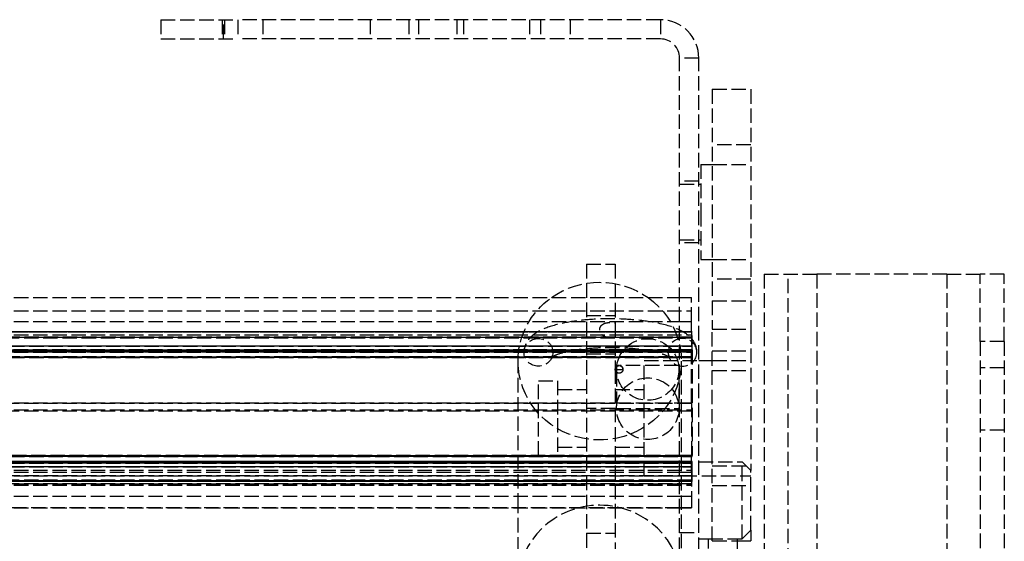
# Model space of a CAD drawing. Header units: millimetres. Extents: x -205 to 205, y -116 to 0.
# Tile 9 of 9: x 102 to 205, y -54 to 0. Entities that reach past the tile are written whole.
import ezdxf

# ---------------------------------------------------------------- set-up
doc = ezdxf.new("R2010")
doc.units = ezdxf.units.MM
doc.header["$LTSCALE"] = 10
doc.linetypes.add('ALLCAD_Strich', pattern=[0.2, 0.15, -0.05])
doc.layers.add('BESCH_KONT_sich_schn_ansi_2d', color=40, linetype='Continuous')

msp = doc.modelspace()

# ---------------------------------------------------------------- linework, layer by layer
at = {"layer": 'BESCH_KONT_sich_schn_ansi_2d', "linetype": 'ALLCAD_Strich', "extrusion": (0, 1, -2e-16)}
for p, q in [((117.2, 0), (117.2, -2)), ((117.2, 0), (125.2, 0)), ((123.57, 0), (123.57, -2)), ((123.7, -2), (123.7, 0)), ((123.71, -2), (123.71, 0)), ((123.81, 0), (123.81, -2)), ((125.2, 0), (125.2, -2)), ((169.2, 0), (125.2, 0)), ((127.82, 0), (127.82, -2)), ((139, 0), (139, -2)), ((143, 0), (143, -2)), ((144, 0), (144, -2)), ((148, 0), (148, -2)), ((148.7, 0), (148.7, -2)), ((155.57, 0), (155.57, -2)), ((156.7, 0), (156.7, -2)), ((159.82, 0), (159.82, -2)), ((169.2, 0), (169.2, -2)), ((117.2, -2), (125.2, -2)), ((169.2, -2), (125.2, -2)), ((173.2, -4), (171.2, -4)), ((171.2, -53.36), (171.2, -4)), ((173.2, -53.36), (173.2, -4)), ((174.6, -7.24), (178.6, -7.24)), ((174.6, -7.24), (174.6, -32.21)), ((178.6, -7.24), (178.6, -32.21)), ((178.6, -13), (174.6, -13)), ((173.4, -15.05), (174.6, -15.05)), ((173.4, -15.05), (173.4, -20)), ((174.6, -15.05), (178.6, -15.05)), ((173.2, -16.8), (171.2, -16.8)), ((171.2, -17.1), (173.2, -17.1)), ((173.2, -17.1), (173.4, -17.1)), ((173.4, -20), (173.4, -24.95)), ((171.2, -22.9), (173.2, -22.9)), ((173.2, -23.2), (171.2, -23.2)), ((173.2, -22.9), (173.4, -22.9)), ((161.5, -25.43), (164.5, -25.43)), ((161.5, -25.43), (161.5, -27.43)), ((164.5, -25.43), (164.5, -27.47)), ((173.4, -24.95), (174.6, -24.95)), ((174.6, -24.95), (178.6, -24.95)), ((180, -26.46), (185.5, -26.46)), ((180, -26.46), (180, -116.46)), ((182.5, -116.46), (182.5, -26.46)), ((185.5, -26.46), (185.5, -116.46)), ((199, -26.46), (185.5, -26.46)), ((199, -26.46), (199, -116.46)), ((199, -26.46), (202.5, -26.46)), ((205, -26.46), (202.5, -26.46)), ((202.5, -33.46), (202.5, -26.46)), ((205, -33.46), (205, -26.46)), ((161.5, -27.43), (161.5, -60.43)), ((164.5, -27.47), (164.5, -36.38)), ((178.6, -27), (174.6, -27)), ((63.9, -28.91), (171.2, -28.91)), ((171.2, -28.91), (172.45, -28.91)), ((172.45, -31.41), (172.45, -28.91)), ((174.6, -29.25), (178.6, -29.25)), ((63.9, -30.27), (172.45, -30.27)), ((63.9, -31.41), (171.2, -31.41)), ((161.5, -30.77), (164.5, -30.77)), ((171.2, -31.41), (172.45, -31.41)), ((172.45, -32.47), (172.45, -31.41)), ((-172.5, -32.47), (172.5, -32.47)), ((172.5, -32.47), (-172.5, -32.47)), ((171.2, -32.47), (-171.2, -32.47)), ((171.2, -32.47), (-171.2, -32.47)), ((63.9, -32.47), (172.45, -32.47)), ((171.2, -32.47), (63.9, -32.47)), ((63.9, -32.77), (172.45, -32.77)), ((63.9, -32.77), (172.45, -32.77)), ((172.5, -32.47), (171.2, -32.47)), ((172.5, -32.47), (171.2, -32.47)), ((172.45, -32.47), (171.2, -32.47)), ((172.45, -32.47), (172.45, -34.36)), ((172.5, -34.36), (172.5, -32.47)), ((172.5, -34.36), (172.5, -32.47)), ((174.6, -32.21), (178.6, -32.21)), ((174.6, -46), (174.6, -32.21)), ((178.6, -32.21), (178.6, -46.9)), ((-172.5, -33.04), (172.5, -33.04)), ((172.5, -33.04), (-172.5, -33.04)), ((63.9, -33.04), (172.45, -33.04)), ((172.45, -33.13), (63.9, -33.13)), ((205, -33.46), (202.5, -33.46)), ((202.5, -33.46), (202.5, -66.21)), ((205, -33.46), (205, -66.21)), ((172.5, -33.97), (-172.5, -33.97)), ((-172.5, -33.97), (172.5, -33.97)), ((172.5, -33.97), (-172.5, -33.97)), ((172.5, -33.97), (-172.5, -33.97)), ((-172.5, -34.44), (172.5, -34.44)), ((172.5, -34.44), (-172.5, -34.44)), ((-172.5, -34.54), (172.5, -34.54)), ((172.5, -34.54), (-172.5, -34.54)), ((165.37, -34.36), (-165.37, -34.36)), ((-165.37, -34.36), (165.37, -34.36)), ((63.9, -33.94), (172.45, -33.94)), ((63.9, -34.36), (165.37, -34.36)), ((63.9, -34.57), (172.45, -34.57)), ((63.9, -34.58), (172.45, -34.58)), ((161.5, -34.77), (164.5, -34.77)), ((170.39, -34.36), (165.37, -34.36)), ((165.37, -34.36), (170.39, -34.36)), ((165.37, -34.36), (170.39, -34.36)), ((171.2, -34.36), (170.39, -34.36)), ((170.39, -34.36), (171.2, -34.36)), ((170.39, -34.36), (171.2, -34.36)), ((172.5, -34.36), (171.2, -34.36)), ((171.2, -34.36), (172.5, -34.36)), ((171.2, -34.36), (172.45, -34.36)), ((172.45, -39.85), (172.45, -34.36)), ((172.5, -34.36), (172.5, -45.35)), ((172.5, -34.36), (172.5, -45.35)), ((174.6, -34.46), (178.6, -34.46)), ((172.5, -35.07), (-172.5, -35.07)), ((-172.5, -35.07), (172.5, -35.07)), ((172.5, -35.15), (-172.5, -35.15)), ((-172.5, -35.15), (172.5, -35.15)), ((154.38, -50.77), (154.38, -35.52)), ((167.5, -35.46), (173.2, -35.46)), ((167.5, -41.46), (167.5, -35.46)), ((171.38, -74.98), (171.38, -35.52)), ((173.2, -35.46), (174.6, -35.46)), ((174.6, -35.46), (178.6, -35.46)), ((164.5, -36.38), (164.5, -60.43)), ((164.5, -36.38), (164.5, -36.38)), ((164.63, -36.39), (164.63, -36.67)), ((164.63, -36.39), (165.3, -36.39)), ((164.63, -36.67), (164.63, -40.46)), ((164.87, -35.98), (164.66, -35.98)), ((171.1, -35.98), (164.93, -35.98)), ((165.3, -36.38), (165.3, -36.38)), ((171.13, -36.39), (171.13, -40.46)), ((174.6, -36.51), (178.6, -36.51)), ((205, -36.21), (202.5, -36.21)), ((156.5, -37.56), (158.5, -37.56)), ((156.5, -41.46), (156.5, -37.56)), ((158.5, -37.56), (158.5, -41.46)), ((158.5, -38.46), (161.5, -38.46)), ((164.5, -38.46), (167.5, -38.46)), ((63.9, -39.85), (164.63, -39.85)), ((172.45, -39.93), (63.9, -39.93)), ((164.63, -39.85), (171.13, -39.85)), ((171.13, -39.85), (171.2, -39.85)), ((171.2, -39.85), (172.45, -39.85)), ((172.45, -39.85), (172.45, -45.35)), ((63.9, -40.6), (172.45, -40.6)), ((172.45, -40.72), (63.9, -40.72)), ((164.5, -40.43), (161.5, -40.43)), ((164.63, -40.46), (171.13, -40.46)), ((156.5, -45.36), (156.5, -41.46)), ((158.5, -41.46), (158.5, -45.36)), ((167.5, -47.46), (167.5, -41.46)), ((205, -42.71), (202.5, -42.71)), ((158.5, -44.46), (161.5, -44.46)), ((164.5, -44.46), (167.5, -44.46)), ((172.5, -45.43), (-172.5, -45.43)), ((-172.5, -45.43), (172.5, -45.43)), ((-172.5, -45.95), (172.5, -45.95)), ((172.5, -45.95), (-172.5, -45.95)), ((-172.5, -46.05), (172.5, -46.05)), ((172.5, -46.05), (-172.5, -46.05)), ((-171.2, -45.35), (171.2, -45.35)), ((171.2, -45.35), (-171.2, -45.35)), ((63.9, -45.35), (172.45, -45.35)), ((63.9, -45.92), (172.45, -45.92)), ((156.5, -45.36), (158.5, -45.36)), ((171.2, -45.35), (172.5, -45.35)), ((172.5, -45.35), (171.2, -45.35)), ((172.45, -47.06), (172.45, -45.35)), ((172.5, -47.45), (172.5, -45.35)), ((172.5, -47.45), (172.5, -45.35)), ((173.2, -46), (177.7, -46)), ((174.6, -54.22), (174.6, -46)), ((178.6, -46.9), (177.7, -46)), ((177.7, -54), (177.7, -46)), ((-172.5, -46.13), (172.5, -46.13)), ((172.5, -46.13), (-172.5, -46.13)), ((172.5, -46.53), (-172.5, -46.53)), ((-172.5, -46.53), (172.5, -46.53)), ((172.5, -46.53), (-172.5, -46.53)), ((172.5, -46.53), (-172.5, -46.53)), ((63.9, -46.48), (172.45, -46.48)), ((63.9, -46.86), (172.45, -46.86)), ((63.9, -47.06), (171.2, -47.06)), ((171.2, -47.06), (172.45, -47.06)), ((172.45, -47.06), (172.45, -49.56)), ((174.6, -46.41), (178.6, -46.41)), ((178.6, -53.1), (178.6, -46.9)), ((63.9, -47.44), (172.45, -47.44)), ((172.5, -47.45), (63.9, -47.45)), ((63.9, -47.45), (172.5, -47.45)), ((172.45, -47.91), (63.9, -47.91)), ((63.9, -47.95), (172.45, -47.95)), ((63.9, -47.95), (172.45, -47.95)), ((172.5, -48.02), (63.9, -48.02)), ((63.9, -48.02), (172.5, -48.02)), ((172.5, -48.03), (63.9, -48.03)), ((172.5, -48.03), (63.9, -48.03)), ((167.5, -47.46), (178.6, -47.46)), ((172.5, -48.02), (172.5, -47.45)), ((172.5, -48.02), (172.5, -47.45)), ((172.5, -48.03), (172.5, -48.02)), ((172.5, -48.03), (172.5, -48.02)), ((172.45, -48.27), (63.9, -48.27)), ((63.9, -48.27), (172.45, -48.27)), ((63.9, -48.27), (172.45, -48.27)), ((63.9, -48.42), (172.45, -48.42)), ((174.6, -48.46), (178.6, -48.46)), ((63.9, -49.56), (171.2, -49.56)), ((171.2, -49.56), (172.45, -49.56)), ((172.45, -49.56), (172.45, -50.77)), ((171.2, -50.77), (63.9, -50.77)), ((63.9, -50.77), (171.2, -50.77)), ((154.38, -75.33), (154.38, -50.77)), ((172.45, -50.77), (171.2, -50.77)), ((171.2, -50.77), (172.45, -50.77)), ((172.45, -50.77), (172.45, -50.77)), ((178.6, -53.1), (177.7, -54)), ((178.6, -53.1), (178.6, -54.22)), ((161.5, -53.43), (164.5, -53.43)), ((171.2, -53.36), (173.2, -53.36)), ((171.2, -63.37), (171.2, -53.36)), ((173.2, -63.37), (173.2, -53.36)), ((173.2, -54), (174.2, -54)), ((174.2, -54), (177.2, -54)), ((174.2, -59), (174.2, -54)), ((174.6, -54.22), (177.2, -54.22)), ((177.2, -54), (177.7, -54)), ((177.2, -54), (177.2, -59)), ((177.2, -54.22), (178.6, -54.22))]:
    msp.add_line(p, q, dxfattribs=at)
at = {"layer": 'BESCH_KONT_sich_schn_ansi_2d', "linetype": 'ALLCAD_Strich'}
for radius, start in [(4, 360), (2, 0)]:
    msp.add_arc((169.2, -4), radius, start, 90, dxfattribs=at)
at = {"layer": 'BESCH_KONT_sich_schn_ansi_2d', "linetype": 'ALLCAD_Strich', "extrusion": (0, -2e-16, -1)}
for centre, major_axis, ratio, start_param, end_param in [((162.88, -35.52), (8.5, 0), 0.96462, -2.20482, -0.936773), ((162.88, -35.52), (8.5, 0), 0.96462, -0.936773, 3.141593), ((162.88, -35.52), (-8.5, 0), 0.96462, 0, 0.936773), ((167.88, -36.39), (-3.25, 0), 0.984792, 0.127569, 3.014024), ((164.9, -36.38), (-0.4, 0), 0.984792, -1.570796, 1.487541), ((164.9, -36.38), (-0.4, 0), 0.984668, -1.570796, -0.785397), ((167.88, -36.39), (-3.25, 0), 0.984907, -0.089987, 0), ((167.88, -36.39), (-3.25, 0), 0.984907, 0.099061, 0.127569), ((167.88, -36.39), (3.25, 0), 0.984907, -0.127569, 3.051605), ((164.9, -36.38), (-0.4, 0), 0.984792, -3.05302, -1.570796), ((164.9, -36.38), (-0.4, 0), 0.984668, -2.35523, -1.570796), ((164.9, -36.38), (-0.4, 0), 0.984792, -4.629146, -3.176642), ((164.9, -36.38), (-0.4, 0), 0.984792, -3.156362, -3.090652), ((167.88, -40.46), (-3.25, 0), 0.984907, 0, 3.141593), ((167.88, -40.46), (-3.25, 0), 0.984808, -3.141593, 0), ((162.88, -58.71), (8.5, 0), 0.96462, -3.141592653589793, 3.141592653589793)]:
    msp.add_ellipse(centre, major_axis=major_axis, ratio=ratio, start_param=start_param, end_param=end_param, dxfattribs=at)
at = {"layer": 'BESCH_KONT_sich_schn_ansi_2d', "linetype": 'ALLCAD_Strich'}
for centre, major_axis, ratio, start_param, end_param in [((156.5, -34.6), (-1.5, 0), 0.96462, -3.141592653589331, 3.141592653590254), ((167.88, -36.39), (3.25, 0), 0.984669, -3.24065, -3.141593), ((164.9, -36.38), (0.4, 0), 0.984907, -4.629134, -4.264036), ((164.9, -36.38), (0.4, 0), 0.984907, 1.121381, 1.487554), ((164.9, -36.38), (0.4, 0), 0.984907, 0, 0.000609), ((164.9, -36.38), (0.4, 0), 0.984907, -0.033692, 0)]:
    msp.add_ellipse(centre, major_axis=major_axis, ratio=ratio, start_param=start_param, end_param=end_param, dxfattribs=at)
at = {"layer": 'BESCH_KONT_sich_schn_ansi_2d', "linetype": 'ALLCAD_Strich', "extrusion": (0, -2e-16, -1)}
msp.add_ellipse((171.5, -34.6), major_axis=(1.5, 0), ratio=0.96462, dxfattribs=at)
at = {"layer": 'BESCH_KONT_sich_schn_ansi_2d', "linetype": 'ALLCAD_Strich'}
for points, knots in [([(173, -34.6), (173, -34.3), (172.93, -34.01), (172.69, -33.47), (172.52, -33.24), (172.02, -32.73), (171.67, -32.52), (170.6, -31.98), (169.78, -31.74), (168.04, -31.39), (167.18, -31.28), (165.41, -31.14), (164.51, -31.11), (162.74, -31.13), (161.86, -31.18), (160.19, -31.36), (159.4, -31.49), (157.92, -31.83), (157.25, -32.05), (156.32, -32.52), (156, -32.72), (155.54, -33.18), (155.38, -33.37), (155.1, -33.89), (155, -34.24), (155, -34.6)], [0, 0, 0, 0, 0.115997, 0.115997, 0.253326, 0.253326, 0.486969, 0.486969, 0.922617, 0.922617, 1.27982, 1.27982, 1.618584, 1.618584, 1.954276, 1.954276, 2.295685, 2.295685, 2.661361, 2.661361, 2.879031, 2.879031, 3.000828, 3.000828, 3.141593, 3.141593, 3.141593, 3.141593]), ([(164.5, -33.01), (164.43, -33.03), (164.36, -33.05), (164.23, -33.07), (164.18, -33.08), (164.09, -33.09), (164.05, -33.09), (163.98, -33.09), (163.94, -33.09), (163.86, -33.08), (163.81, -33.08), (163.67, -33.06), (163.58, -33.04), (163.36, -32.96), (163.24, -32.89), (163.07, -32.74), (163.01, -32.66), (162.92, -32.49), (162.9, -32.41), (162.88, -32.24), (162.88, -32.15), (162.93, -31.98), (162.97, -31.9), (163.09, -31.76), (163.18, -31.69), (163.4, -31.58), (163.53, -31.54), (163.73, -31.51), (163.79, -31.5), (163.89, -31.49), (163.93, -31.49), (164, -31.49), (164.03, -31.49), (164.11, -31.49), (164.15, -31.5), (164.27, -31.51), (164.35, -31.52), (164.45, -31.54), (164.47, -31.55), (164.5, -31.56)], [0.1030895, 0.1030895, 0.1030895, 0.1030895, 0.1230854, 0.1230854, 0.1373164, 0.1373164, 0.1472982, 0.1472982, 0.1569684, 0.1569684, 0.1697729, 0.1697729, 0.1948938, 0.1948938, 0.2356817, 0.2356817, 0.2666641, 0.2666641, 0.2949783, 0.2949783, 0.3236706, 0.3236706, 0.3544999, 0.3544999, 0.3892928, 0.3892928, 0.4285834, 0.4285834, 0.4458137, 0.4458137, 0.456947, 0.456947, 0.4670258, 0.4670258, 0.479436, 0.479436, 0.5014628, 0.5014628, 0.5096241, 0.5096241, 0.5096241, 0.5096241]), ([(170, -34.6), (170, -34.83), (170.09, -35.02), (170.19, -35.16), (170.21, -35.17), (170.16, -35.13), (170.08, -35.08), (169.81, -34.94), (169.59, -34.85), (168.98, -34.66), (168.56, -34.55), (167.56, -34.36), (166.96, -34.28), (165.66, -34.16), (164.95, -34.13), (163.52, -34.11), (162.8, -34.14), (161.43, -34.24), (160.77, -34.31), (159.64, -34.51), (159.14, -34.62), (158.4, -34.85), (158.13, -34.97), (157.84, -35.12), (157.79, -35.17), (157.83, -35.14), (157.88, -35.08), (157.97, -34.86), (158, -34.73), (158, -34.6)], [6.283185, 6.283185, 6.283185, 6.283185, 6.467987, 6.467987, 6.606246, 6.606246, 6.767189, 6.767189, 6.976311, 6.976311, 7.233066, 7.233066, 7.519588, 7.519588, 7.819655, 7.819655, 8.123829, 8.123829, 8.425421, 8.425421, 8.715326, 8.715326, 8.974777, 8.974777, 9.173944, 9.173944, 9.318058, 9.318058, 9.424778, 9.424778, 9.424778, 9.424778]), ([(164.5, -36.38), (164.5, -36.37), (164.5, -36.36), (164.5, -36.36), (164.5, -36.35), (164.5, -36.35), (164.5, -36.34), (164.5, -36.33), (164.5, -36.33), (164.5, -36.32), (164.51, -36.31), (164.51, -36.31), (164.51, -36.3), (164.51, -36.29), (164.51, -36.29), (164.51, -36.28), (164.51, -36.28), (164.52, -36.27), (164.52, -36.26), (164.52, -36.26), (164.52, -36.25), (164.52, -36.24), (164.53, -36.24), (164.53, -36.23), (164.53, -36.23), (164.53, -36.22), (164.54, -36.21), (164.54, -36.21), (164.54, -36.2), (164.54, -36.2), (164.55, -36.19), (164.55, -36.19), (164.55, -36.18), (164.56, -36.17), (164.56, -36.17), (164.56, -36.16), (164.57, -36.16), (164.57, -36.15), (164.57, -36.15), (164.58, -36.14), (164.58, -36.14), (164.59, -36.13), (164.59, -36.13), (164.59, -36.12), (164.6, -36.12), (164.6, -36.11), (164.61, -36.11), (164.61, -36.1), (164.62, -36.1), (164.62, -36.09), (164.63, -36.09), (164.63, -36.09), (164.64, -36.08), (164.64, -36.08), (164.65, -36.07), (164.65, -36.07), (164.66, -36.06), (164.66, -36.06), (164.67, -36.06), (164.67, -36.05), (164.68, -36.05), (164.68, -36.05), (164.69, -36.04), (164.69, -36.04), (164.7, -36.04), (164.71, -36.03), (164.71, -36.03), (164.72, -36.03), (164.72, -36.02), (164.73, -36.02)], [0.0020844, 0.0020844, 0.0020844, 0.0020844, 0.03125, 0.03125, 0.03125, 0.0625, 0.0625, 0.0625, 0.09375, 0.09375, 0.09375, 0.125, 0.125, 0.125, 0.15625, 0.15625, 0.15625, 0.1875, 0.1875, 0.1875, 0.21875, 0.21875, 0.21875, 0.25, 0.25, 0.25, 0.28125, 0.28125, 0.28125, 0.3125, 0.3125, 0.3125, 0.34375, 0.34375, 0.34375, 0.375, 0.375, 0.375, 0.40625, 0.40625, 0.40625, 0.4375, 0.4375, 0.4375, 0.46875, 0.46875, 0.46875, 0.5, 0.5, 0.5, 0.53125, 0.53125, 0.53125, 0.5625, 0.5625, 0.5625, 0.59375, 0.59375, 0.59375, 0.625, 0.625, 0.625, 0.65625, 0.65625, 0.65625, 0.6875, 0.6875, 0.6875, 0.7145698, 0.7145698, 0.7145698, 0.7145698]), ([(164.5, -36.38), (164.5, -36.37), (164.5, -36.37), (164.5, -36.32), (164.51, -36.27), (164.55, -36.18), (164.58, -36.14), (164.62, -36.1), (164.62, -36.09), (164.63, -36.09)], [-0.6302476, -0.6302476, -0.6302476, -0.6302476, -0.6203402, -0.6203402, -0.4721027, -0.4721027, -0.3183657, -0.3183657, -0.2990661, -0.2990661, -0.2990661, -0.2990661]), ([(164.62, -36.66), (164.61, -36.65), (164.6, -36.64), (164.59, -36.63), (164.58, -36.61), (164.57, -36.6), (164.56, -36.58), (164.55, -36.56), (164.54, -36.55), (164.53, -36.53), (164.52, -36.51), (164.52, -36.49), (164.51, -36.47), (164.51, -36.45), (164.5, -36.44), (164.5, -36.42), (164.5, -36.4), (164.5, -36.38), (164.5, -36.38)], [0.5, 0.5, 0.5, 0.5, 0.53125, 0.5625, 0.59375, 0.625, 0.65625, 0.6875, 0.71875, 0.75, 0.78125, 0.8125, 0.84375, 0.875, 0.90625, 0.9375, 0.96875, 0.9985631, 0.9985631, 0.9985631, 0.9985631]), ([(164.62, -36.66), (164.61, -36.65), (164.6, -36.64), (164.57, -36.6), (164.54, -36.56), (164.51, -36.48), (164.5, -36.43), (164.5, -36.39)], [-0.9452789, -0.9452789, -0.9452789, -0.9452789, -0.9147304, -0.9147304, -0.7788885, -0.7788885, -0.6437489, -0.6437489, -0.6437489, -0.6437489]), ([(164.64, -36.07), (164.64, -36.07), (164.64, -36.07), (164.64, -36.07), (164.64, -36.07), (164.64, -36.07)], [0.0000960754, 0.0000960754, 0.0000960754, 0.0000960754, 0.0002909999, 0.0002909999, 0.000539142, 0.000539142, 0.000539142, 0.000539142]), ([(165.07, -36.02), (165.08, -36.02), (165.08, -36.03), (165.09, -36.03), (165.09, -36.03), (165.1, -36.04), (165.11, -36.04), (165.11, -36.04), (165.12, -36.05), (165.12, -36.05), (165.13, -36.05), (165.13, -36.06), (165.14, -36.06), (165.14, -36.06), (165.15, -36.07), (165.15, -36.07), (165.16, -36.08), (165.16, -36.08), (165.17, -36.09), (165.17, -36.09), (165.18, -36.09), (165.18, -36.1), (165.19, -36.1), (165.19, -36.11), (165.2, -36.11), (165.2, -36.12), (165.21, -36.12), (165.21, -36.13), (165.21, -36.13), (165.22, -36.14), (165.22, -36.14), (165.23, -36.15), (165.23, -36.15), (165.23, -36.16), (165.24, -36.16), (165.24, -36.17), (165.24, -36.17), (165.25, -36.18), (165.25, -36.19), (165.25, -36.19), (165.26, -36.2), (165.26, -36.2), (165.26, -36.21), (165.26, -36.21), (165.27, -36.22), (165.27, -36.23), (165.27, -36.23), (165.27, -36.24), (165.28, -36.24), (165.28, -36.25), (165.28, -36.26), (165.28, -36.26), (165.28, -36.27), (165.29, -36.28), (165.29, -36.28), (165.29, -36.29), (165.29, -36.29), (165.29, -36.3), (165.29, -36.31), (165.29, -36.31), (165.3, -36.32), (165.3, -36.33), (165.3, -36.33), (165.3, -36.34), (165.3, -36.35), (165.3, -36.35), (165.3, -36.36), (165.3, -36.36), (165.3, -36.36), (165.3, -36.36)], [0.2861064, 0.2861064, 0.2861064, 0.2861064, 0.3125, 0.3125, 0.3125, 0.34375, 0.34375, 0.34375, 0.375, 0.375, 0.375, 0.40625, 0.40625, 0.40625, 0.4375, 0.4375, 0.4375, 0.46875, 0.46875, 0.46875, 0.5, 0.5, 0.5, 0.53125, 0.53125, 0.53125, 0.5625, 0.5625, 0.5625, 0.59375, 0.59375, 0.59375, 0.625, 0.625, 0.625, 0.65625, 0.65625, 0.65625, 0.6875, 0.6875, 0.6875, 0.71875, 0.71875, 0.71875, 0.75, 0.75, 0.75, 0.78125, 0.78125, 0.78125, 0.8125, 0.8125, 0.8125, 0.84375, 0.84375, 0.84375, 0.875, 0.875, 0.875, 0.90625, 0.90625, 0.90625, 0.9375, 0.9375, 0.9375, 0.96875, 0.96875, 0.96875, 0.9776777, 0.9776777, 0.9776777, 0.9776777]), ([(165.3, -36.37), (165.3, -36.32), (165.29, -36.27), (165.25, -36.18), (165.23, -36.14), (165.16, -36.07), (165.12, -36.04), (165.07, -36.02)], [0.0057126, 0.0057126, 0.0057126, 0.0057126, 0.1586579, 0.1586579, 0.2991968, 0.2991968, 0.449618, 0.449618, 0.449618, 0.449618]), ([(165.3, -36.39), (165.3, -36.44), (165.29, -36.48), (165.25, -36.58), (165.22, -36.62), (165.18, -36.65), (165.18, -36.66), (165.18, -36.66)], [-0.6167644, -0.6167644, -0.6167644, -0.6167644, -0.4721027, -0.4721027, -0.3183657, -0.3183657, -0.3148091, -0.3148091, -0.3148091, -0.3148091]), ([(165.3, -36.41), (165.3, -36.41), (165.3, -36.41), (165.3, -36.42), (165.3, -36.42), (165.3, -36.43), (165.3, -36.44), (165.29, -36.44), (165.29, -36.45), (165.29, -36.45), (165.29, -36.46), (165.29, -36.47), (165.29, -36.47), (165.29, -36.48), (165.28, -36.49), (165.28, -36.49), (165.28, -36.5), (165.28, -36.5), (165.28, -36.51), (165.27, -36.52), (165.27, -36.52), (165.27, -36.53), (165.27, -36.53), (165.26, -36.54), (165.26, -36.55), (165.26, -36.55), (165.26, -36.56), (165.25, -36.56), (165.25, -36.57), (165.25, -36.57), (165.24, -36.58), (165.24, -36.59), (165.24, -36.59), (165.23, -36.6), (165.23, -36.6), (165.23, -36.61), (165.22, -36.61), (165.22, -36.62), (165.21, -36.62), (165.21, -36.63), (165.21, -36.63), (165.2, -36.64), (165.2, -36.64), (165.19, -36.65), (165.19, -36.65), (165.18, -36.66), (165.18, -36.66), (165.18, -36.66), (165.18, -36.66)], [0.0564477, 0.0564477, 0.0564477, 0.0564477, 0.0625, 0.0625, 0.0625, 0.09375, 0.09375, 0.09375, 0.125, 0.125, 0.125, 0.15625, 0.15625, 0.15625, 0.1875, 0.1875, 0.1875, 0.21875, 0.21875, 0.21875, 0.25, 0.25, 0.25, 0.28125, 0.28125, 0.28125, 0.3125, 0.3125, 0.3125, 0.34375, 0.34375, 0.34375, 0.375, 0.375, 0.375, 0.40625, 0.40625, 0.40625, 0.4375, 0.4375, 0.4375, 0.46875, 0.46875, 0.46875, 0.5, 0.5, 0.5, 0.5006143, 0.5006143, 0.5006143, 0.5006143]), ([(165.3, -36.39), (165.3, -36.39), (165.3, -36.39), (165.3, -36.4), (165.3, -36.4), (165.3, -36.4), (165.3, -36.4)], [0.02145826, 0.02145826, 0.02145826, 0.02145826, 0.03125, 0.03125, 0.03125, 0.0324292, 0.0324292, 0.0324292, 0.0324292])]:
    msp.add_open_spline(points, degree=3, knots=knots, dxfattribs=at)
for points in [[(164.5, -36.38), (164.5, -36.38), (164.5, -36.38), (164.5, -36.38)], [(164.5, -36.39), (164.5, -36.39), (164.5, -36.38), (164.5, -36.38)], [(164.63, -36.09), (164.63, -36.08), (164.64, -36.08), (164.64, -36.07)], [(164.73, -36.02), (164.7, -36.04), (164.67, -36.05), (164.64, -36.07)], [(165.3, -36.36), (165.3, -36.37), (165.3, -36.37), (165.3, -36.37)], [(165.3, -36.4), (165.3, -36.4), (165.3, -36.41), (165.3, -36.41)], [(165.3, -36.41), (165.3, -36.41), (165.3, -36.41), (165.3, -36.41)]]:
    msp.add_open_spline(points, degree=3, dxfattribs=at)

doc.saveas('drawing.dxf')
